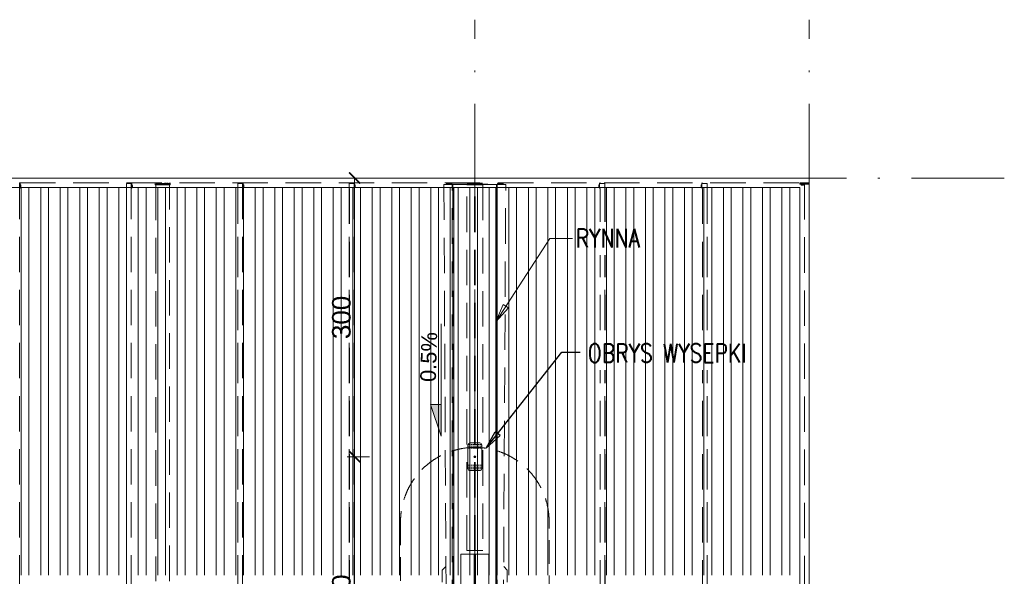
# Model space of a CAD drawing. Extents: x 256490 to 7565828, y -103950 to 5881792.
# Tile 16 of 101: x 285702 to 296302, y -84730 to -78738. Entities that reach past the tile are written whole.
import ezdxf

# ---------------------------------------------------------------- set-up
doc = ezdxf.new("R2010")
doc.units = 0
doc.header["$MEASUREMENT"] = 0
doc.set_wipeout_variables(frame=1)
for name, pattern in [('DASH', [0.75, 0.5, -0.25]), ('DASHDOT', [20, 13, -3.4, 0.2, -3.4]), ('DASHED', [19.05, 12.7, -6.35])]:
    doc.linetypes.add(name, pattern=pattern)
for name, color, linetype, lineweight in [('- AGP-1_WYMIARY', 7, 'Continuous', 20), ('-AGP1_widokowe', 7, 'Continuous', 15), ('BK_0.13', 4, 'Continuous', 9), ('BK_Beton', 140, 'Continuous', 15), ('BK_Kreskowanie', 215, 'Continuous', 5), ('BK_Opisy', 31, 'Continuous', 20), ('BK_Stal', 247, 'Continuous', 9), ('CZ-SR', 106, 'Continuous', 13), ('linii', 7, 'Continuous', 15), ('OSIE', 7, 'Continuous', 5)]:
    doc.layers.add(name, color=color, linetype=linetype, lineweight=lineweight)
for name, color, linetype in [('100_rzut_okna', 1, 'Continuous'), ('TB_CIENKA', 5, 'Continuous'), ('TB_WYMIAROWANIE', 5, 'Continuous')]:
    doc.layers.add(name, color=color, linetype=linetype)
doc.layers.add('tlo', color=7, linetype='Continuous', lineweight=9, true_color=0xb2b2b2)
doc.layers.add('wymiary', color=7, linetype='Continuous', lineweight=5, true_color=0x7f7f7f)
doc.styles.add('ARIAL', font='arial.ttf')
doc.styles.add('ROMANS', font='simplex.shx', dxfattribs={"width": 0.8, "oblique": 15})
doc.styles.add('styl1', font='simplex.shx', dxfattribs={"oblique": 5})
doc.dimstyles.new('1_100', dxfattribs={"dimscale": 10, "dimtxt": 25, "dimasz": 20, "dimexe": 10, "dimexo": 10, "dimgap": 1, "dimtad": 0, "dimdec": 0, "dimzin": 0, "dimdsep": 46, "dimtxsty": 'ROMANS', "dimblk1": 'OBLIQUE', "dimblk2": 'OBLIQUE', "dimsah": 1, "dimcen": 0, "dimdle": 10, "dimclrd": 256, "dimclre": 256, "dimclrt": 2, "dimadec": 0, "dimazin": 0, "dimtfac": 0.4, "dimtdec": 0, "dimtmove": 0, "dimatfit": 3, "dimldrblk": 'CLOSEDBLANK', "dimfxl": 1, "dimtvp": 1, "dimtolj": 1, "dimtzin": 0, "dimarcsym": 0})
doc.dimstyles.new('mosstowy 1-100', dxfattribs={"dimscale": 20, "dimtxt": 10, "dimasz": 6, "dimexe": 4, "dimexo": 4, "dimgap": 2, "dimtad": 1, "dimdec": 0, "dimlfac": 0.1, "dimtxsty": 'ARIAL', "dimblk": 'ARCHTICK', "dimcen": 4, "dimclrd": 256, "dimclre": 256, "dimclrt": 7, "dimadec": 0, "dimazin": 0, "dimtfac": 1, "dimtdec": 0, "dimtmove": 1, "dimatfit": 3, "dimfxl": 8, "dimfxlon": 1, "dimlwd": -1, "dimlwe": 9, "dimarcsym": 0})

# ---------------------------------------------------------------- blocks, each defined once
blk = doc.blocks.new('FGDFGDGDFG')
at = {"layer": 'tlo', "linetype": 'DASHED', "ltscale": 30}
for p, q in [((260269, -110577), (251627, -110577)), ((251769, -110687), (251769, -110627)), ((251769, -110627), (251769, -110627)), ((251769, -110627), (251775, -110627)), ((251769, -110637), (251769, -119072)), ((251775, -110627), (260269, -110627)), ((251775, -110627), (251775, -110687)), ((251783, -110651), (251775, -110651)), ((251783, -110656), (251775, -110656)), ((251783, -110656), (251783, -110651)), ((251783, -110667), (251783, -110656)), ((252918, -110637), (252918, -110637)), ((252918, -110637), (252919, -110637)), ((252918, -119072), (252918, -110637)), ((252918, -110637), (252918, -119072)), ((252919, -110637), (252919, -110637)), ((252919, -110637), (252969, -110637)), ((252919, -119072), (252919, -110637)), ((252919, -119072), (252919, -110637)), ((252968, -110637), (252968, -110627)), ((252969, -110627), (252969, -110687)), ((252969, -110637), (252969, -119072)), ((252975, -110687), (252975, -110627)), ((252982, -110651), (252975, -110651)), ((252983, -110656), (252975, -110656)), ((252983, -110656), (252982, -110651)), ((252983, -110667), (252983, -110656)), ((253229, -110627), (253229, -110642)), ((253229, -110642), (253389, -110642)), ((253229, -110650), (253229, -110642)), ((253389, -110650), (253229, -110650)), ((253384, -110650), (253234, -110650)), ((253234, -110650), (253234, -114915)), ((253242, -110634), (253241, -110627)), ((253377, -110634), (253242, -110634)), ((253258, -110634), (253258, -110627)), ((253265, -110634), (253265, -110627)), ((253279, -110634), (253279, -110627)), ((253286, -110634), (253286, -110627)), ((253333, -110634), (253333, -110627)), ((253340, -110634), (253340, -110627)), ((253354, -110634), (253354, -110627)), ((253361, -110634), (253361, -110627)), ((253377, -110627), (253377, -110634)), ((253384, -114915), (253384, -110650)), ((253389, -110642), (253389, -110627)), ((253389, -110642), (253389, -110650)), ((254118, -110637), (254118, -110637)), ((254118, -110637), (254119, -110637)), ((254118, -119072), (254118, -110637)), ((254118, -110637), (254118, -119072)), ((254119, -110637), (254119, -110637)), ((254119, -110637), (254169, -110637)), ((254119, -119072), (254119, -110637)), ((254119, -119072), (254119, -110637)), ((254168, -110637), (254168, -110627)), ((254169, -110627), (254169, -110687)), ((254169, -110637), (254169, -119072)), ((254175, -110687), (254175, -110627)), ((254182, -110651), (254175, -110651)), ((254182, -110656), (254175, -110656)), ((254182, -110656), (254182, -110651)), ((254182, -110667), (254182, -110656)), ((255317, -110637), (255318, -110637)), ((255317, -119072), (255317, -110637)), ((255318, -110637), (255319, -110637)), ((255318, -110637), (255318, -119072)), ((255319, -110637), (255319, -110637)), ((255319, -110637), (255369, -110637)), ((255319, -119072), (255319, -110637)), ((255319, -119072), (255319, -110637)), ((255367, -110637), (255367, -110627)), ((255369, -110627), (255369, -110687)), ((255369, -110637), (255369, -119072)), ((255375, -110687), (255375, -110627)), ((255382, -110651), (255375, -110651)), ((255382, -110656), (255375, -110656)), ((255382, -110656), (255382, -110651)), ((255382, -110667), (255382, -110656)), ((256424, -110647), (256336, -110647)), ((256336, -110647), (256361, -115284)), ((256365, -110647), (256365, -110627)), ((256367, -110647), (256367, -110627)), ((256373, -110637), (256373, -110627)), ((256373, -110647), (256373, -110637)), ((256373, -110637), (256423, -110637)), ((256423, -110647), (256423, -110637)), ((256429, -110647), (256424, -110647)), ((256427, -115284), (256427, -110647)), ((256429, -110647), (256429, -110644)), ((256429, -110644), (256429, -110644)), ((256429, -110644), (256909, -110644)), ((256429, -110647), (256429, -110647)), ((256909, -110647), (256429, -110647)), ((256432, -110647), (256432, -115284)), ((256432, -110647), (256433, -110647)), ((256433, -110647), (256434, -110647)), ((256904, -110647), (256434, -110647)), ((256434, -110647), (256434, -115284)), ((256434, -110647), (256904, -110647)), ((256584, -110644), (256584, -110642)), ((256584, -110642), (256589, -110642)), ((256584, -110647), (256584, -110647)), ((256584, -110650), (256754, -110650)), ((256584, -114587), (256584, -110650)), ((256589, -110627), (256589, -110642)), ((256589, -110642), (256749, -110642)), ((256602, -110634), (256601, -110627)), ((256737, -110634), (256602, -110634)), ((256618, -110634), (256618, -110627)), ((256625, -110634), (256625, -110627)), ((256639, -110634), (256639, -110627)), ((256646, -110634), (256646, -110627)), ((256665, -114587), (256665, -110650)), ((256673, -114587), (256673, -110650)), ((256693, -110634), (256693, -110627)), ((256700, -110634), (256700, -110627)), ((256714, -110634), (256714, -110627)), ((256721, -110634), (256721, -110627)), ((256737, -110627), (256737, -110634)), ((256749, -110642), (256749, -110627)), ((256749, -110642), (256754, -110642)), ((256754, -110644), (256754, -110642)), ((256754, -110647), (256754, -110647)), ((256754, -110650), (256754, -114587)), ((256904, -115270), (256904, -110647)), ((256904, -110647), (256906, -110647)), ((256906, -110647), (256906, -110647)), ((256906, -110647), (256906, -115284)), ((256909, -110647), (256909, -110644)), ((256909, -110644), (256909, -110644)), ((256909, -110647), (256909, -110647)), ((257002, -110647), (256909, -110647)), ((256911, -115284), (256911, -110647)), ((256965, -110637), (256915, -110637)), ((256915, -110637), (256915, -110647)), ((256965, -110647), (256965, -110627)), ((256965, -110647), (256965, -110637)), ((256971, -110647), (256971, -110627)), ((256973, -110647), (256973, -110627)), ((256977, -115284), (257002, -110647)), ((258006, -110651), (258006, -110656)), ((258006, -110651), (258013, -110651)), ((258006, -110656), (258006, -110667)), ((258006, -110656), (258013, -110656)), ((258013, -110687), (258013, -110627)), ((258019, -110637), (258019, -110627)), ((258019, -119072), (258019, -110637)), ((258019, -110637), (258069, -110637)), ((258021, -110637), (258021, -110627)), ((258071, -110637), (258069, -110637)), ((258069, -110637), (258069, -119072)), ((258069, -119072), (258069, -110637)), ((258069, -110637), (258069, -110637)), ((258071, -119072), (258071, -110637)), ((258071, -119072), (258071, -110637)), ((258071, -110637), (258071, -110637)), ((259106, -110651), (259106, -110656)), ((259106, -110651), (259113, -110651)), ((259106, -110656), (259106, -110667)), ((259106, -110656), (259113, -110656)), ((259113, -110687), (259113, -110627)), ((259119, -110637), (259119, -110627)), ((259119, -119072), (259119, -110637)), ((259119, -110637), (259169, -110637)), ((259121, -110637), (259121, -110627)), ((259171, -110637), (259169, -110637)), ((259169, -110637), (259169, -119072)), ((259169, -119072), (259169, -110637)), ((259169, -110637), (259169, -110637)), ((259171, -119072), (259171, -110637)), ((259171, -119072), (259171, -110637)), ((259171, -110637), (259171, -110637)), ((260269, -110627), (260169, -110627)), ((260169, -110635), (260169, -110627)), ((260269, -110635), (260169, -110635)), ((260169, -110643), (260169, -110635)), ((260269, -110635), (260169, -110635)), ((260269, -110643), (260169, -110643)), ((260181, -110653), (260181, -110643)), ((260181, -110653), (260208, -110653)), ((260187, -110653), (260187, -110643)), ((260201, -110653), (260201, -110643)), ((260208, -110653), (260208, -110643)), ((260269, -110643), (260219, -110643)), ((260219, -110643), (260219, -119069)), ((260269, -110627), (260269, -110577)), ((260269, -110635), (260269, -110627)), ((260269, -110643), (260269, -110635)), ((260269, -110643), (260269, -119069)), ((251769, -110687), (251775, -110687)), ((251783, -110667), (251775, -110667)), ((251775, -110672), (251783, -110672)), ((251783, -110672), (251783, -110667)), ((252969, -110687), (252975, -110687)), ((252983, -110667), (252975, -110667)), ((252975, -110672), (252982, -110672)), ((252982, -110672), (252983, -110667)), ((254169, -110687), (254175, -110687)), ((254182, -110667), (254175, -110667)), ((254175, -110672), (254182, -110672)), ((254182, -110672), (254182, -110667)), ((255369, -110687), (255375, -110687)), ((255382, -110667), (255375, -110667)), ((255375, -110672), (255382, -110672)), ((255382, -110672), (255382, -110667)), ((258006, -110667), (258006, -110672)), ((258006, -110667), (258013, -110667)), ((258006, -110672), (258013, -110672)), ((258013, -110687), (258019, -110687)), ((259106, -110667), (259106, -110672)), ((259106, -110667), (259113, -110667)), ((259106, -110672), (259113, -110672)), ((259113, -110687), (259119, -110687)), ((256819, -114627), (256519, -114627)), ((256519, -114627), (256519, -115527)), ((256754, -114587), (256584, -114587)), ((256663, -115527), (256663, -114627)), ((256675, -115527), (256675, -114627)), ((256819, -114627), (256819, -115227)), ((256319, -114797), (256358, -114757)), ((256319, -114927), (256319, -114797)), ((256980, -114757), (257019, -114797)), ((257019, -114797), (257019, -114927))]:
    blk.add_line(p, q, dxfattribs=at)
blk = doc.blocks.new('_ClosedBlank')
at = {"layer": 'TB_WYMIAROWANIE', "color": 0, "lineweight": -2}
for p, q in [((-1, 0.167), (0, 0)), ((-1, 0.167), (-1, -0.167)), ((0, 0), (-1, -0.167))]:
    blk.add_line(p, q, dxfattribs=at)
blk = doc.blocks.new('_Oblique')
at = {"color": 0, "lineweight": -2}
blk.add_line((-0.5, -0.5), (0.5, 0.5), dxfattribs=at)
blk = doc.blocks.new('FDSFSDFF')
at = {"layer": 'OSIE', "linetype": 'DASHDOT', "ltscale": 100}
for p, q in [((290602, -83482), (290602, -63277)), ((294202, -83482), (294202, -63277)), ((265302, -64982), (296302, -64982))]:
    blk.add_line(p, q, dxfattribs=at)
blk = doc.blocks.new('zabezp')
at = {"layer": '- AGP-1_WYMIARY', "true_color": 0x291af9}
h = blk.add_hatch(color=180, dxfattribs=at)
h.dxf.hatch_style = 1
h.paths.add_polyline_path([(-16112.6, 5302.1, 1), (-16114.6, 5302.1, 1)])
at = {"layer": '- AGP-1_WYMIARY', "color": 180, "true_color": 0x291af9}
blk.add_lwpolyline([(-16128.5, 5307.5), (-16128.5, 5296.6, 0.414214), (-16126.5, 5294.6), (-16100.7, 5294.6, 0.414214), (-16098.7, 5296.6), (-16098.7, 5307.5, 0.414214), (-16100.7, 5309.5), (-16126.5, 5309.5, 0.414214)], format="xyb", close=True, dxfattribs=at)
at = {"layer": '- AGP-1_WYMIARY', "color": 180, "linetype": 'DASH', "ltscale": 2, "true_color": 0x291af9}
for points in [[(-16126.7, 5309.5), (-16126.7, 5294.6)], [(-16124.7, 5309.5), (-16124.7, 5294.6)], [(-16122.7, 5309.5), (-16122.7, 5294.6)], [(-16104.4, 5309.5), (-16104.4, 5294.6)], [(-16102.4, 5309.5), (-16102.4, 5294.6)], [(-16100.4, 5309.5), (-16100.4, 5294.6)]]:
    blk.add_lwpolyline(points, dxfattribs=at)
at = {"layer": '- AGP-1_WYMIARY', "color": 180, "true_color": 0x291af9}
blk.add_circle((-16113.6, 5302.1), 1, dxfattribs=at)
blk = doc.blocks.new('_ArchTick')
at = {"layer": '100_rzut_okna', "color": 0, "linetype": 'Continuous', "const_width": 0.15}
blk.add_lwpolyline([(-0.5, -0.5), (0.5, 0.5)], dxfattribs=at)
blk = doc.blocks.new('*D1551')
at = {"layer": 'Defpoints', "color": 0}
for p in [(289308, -83443), (290676, -83443), (290676, -86443)]:
    blk.add_point(p, dxfattribs=at)
at = {"layer": 'wymiary', "lineweight": 9}
for p, q in [((289468, -83443), (289228, -83443)), ((289468, -86443), (289228, -86443))]:
    blk.add_line(p, q, dxfattribs=at)
at = {"layer": 'wymiary'}
blk.add_line((289308, -86443), (289308, -83443), dxfattribs=at)
at = {"layer": 'wymiary', "xscale": 120, "yscale": 120, "zscale": 120}
for p, rotation in [((289308, -83443), 90), ((289308, -86443), 270)]:
    blk.add_blockref('_ArchTick', p, dxfattribs=dict(at, rotation=rotation))
at = {"layer": 'wymiary', "color": 7, "insert": (289166, -84943), "char_height": 200, "attachment_point": 5, "rotation": 90, "style": 'ARIAL'}
blk.add_mtext('300', dxfattribs=at)
blk = doc.blocks.new('*D1552')
at = {"layer": 'Defpoints', "color": 0}
for p in [(289308, -80443), (290827, -80443), (290676, -83443)]:
    blk.add_point(p, dxfattribs=at)
at = {"layer": 'wymiary', "lineweight": 9}
for p, q in [((289468, -80443), (289228, -80443)), ((289468, -83443), (289228, -83443))]:
    blk.add_line(p, q, dxfattribs=at)
at = {"layer": 'wymiary'}
blk.add_line((289308, -83443), (289308, -80443), dxfattribs=at)
at = {"layer": 'wymiary', "xscale": 120, "yscale": 120, "zscale": 120}
for p, rotation in [((289308, -80443), 90), ((289308, -83443), 270)]:
    blk.add_blockref('_ArchTick', p, dxfattribs=dict(at, rotation=rotation))
at = {"layer": 'wymiary', "color": 7, "insert": (289166, -81943), "char_height": 200, "attachment_point": 5, "rotation": 90, "style": 'ARIAL'}
blk.add_mtext('300', dxfattribs=at)
blk = doc.blocks.new('dfgfgdg')
at = {"layer": 'BK_Kreskowanie'}
for p, q in [((285718, -89257), (285718, -85082)), ((285802, -89257), (285802, -85082)), ((285928, -89257), (285928, -85082)), ((286012, -89257), (286012, -85082)), ((286138, -89257), (286138, -85082)), ((286222, -89257), (286222, -85082)), ((286348, -89257), (286348, -85082)), ((286432, -89257), (286432, -85082)), ((286558, -89257), (286558, -85082)), ((286642, -89257), (286642, -85082)), ((286768, -89257), (286768, -85082)), ((286852, -89257), (286852, -85082)), ((286978, -89257), (286978, -85082)), ((287062, -89257), (287062, -85082)), ((287188, -89257), (287188, -85082)), ((287272, -89257), (287272, -85082)), ((287398, -89257), (287398, -85082)), ((287482, -89257), (287482, -85082)), ((287608, -89257), (287608, -85082)), ((287692, -89257), (287692, -85082)), ((287818, -89257), (287818, -85082)), ((287902, -89257), (287902, -85082)), ((288028, -89257), (288028, -85082)), ((288112, -89257), (288112, -85082)), ((288238, -89257), (288238, -85082)), ((288322, -89257), (288322, -85082)), ((288448, -89257), (288448, -85082)), ((288532, -89257), (288532, -85082)), ((288658, -89257), (288658, -85082)), ((288742, -89257), (288742, -85082)), ((288868, -89257), (288868, -85082)), ((288952, -89257), (288952, -85082)), ((289078, -89257), (289078, -85082)), ((289162, -89257), (289162, -85082)), ((289288, -89257), (289288, -85082)), ((289372, -89257), (289372, -85082)), ((289498, -89257), (289498, -85082)), ((289582, -89257), (289582, -85082)), ((289708, -89257), (289708, -85082)), ((289792, -89257), (289792, -85082)), ((289918, -89257), (289918, -85082)), ((290002, -89257), (290002, -85082)), ((290128, -89257), (290128, -85082)), ((290212, -89257), (290212, -85082)), ((290338, -89257), (290338, -85082)), ((290422, -89257), (290422, -85082)), ((290548, -89257), (290548, -85082)), ((290632, -89257), (290632, -85082)), ((290758, -89257), (290758, -85082)), ((290842, -89257), (290842, -85082)), ((290968, -89257), (290968, -85082)), ((291052, -89257), (291052, -85082)), ((291178, -89257), (291178, -85082)), ((291262, -89257), (291262, -85082)), ((291388, -89257), (291388, -85082)), ((291472, -89257), (291472, -85082)), ((291598, -89257), (291598, -85082)), ((291682, -89257), (291682, -85082)), ((291808, -89257), (291808, -85082)), ((291892, -89257), (291892, -85082)), ((292018, -89257), (292018, -85082)), ((292102, -89257), (292102, -85082)), ((292228, -89257), (292228, -85082)), ((292312, -89257), (292312, -85082)), ((292438, -89257), (292438, -85082)), ((292522, -89257), (292522, -85082)), ((292648, -89257), (292648, -85082)), ((292732, -89257), (292732, -85082)), ((292858, -89257), (292858, -85082)), ((292942, -89257), (292942, -85082)), ((293068, -89257), (293068, -85082)), ((293152, -89257), (293152, -85082)), ((293278, -89257), (293278, -85082)), ((293362, -89257), (293362, -85082)), ((293488, -89257), (293488, -85082)), ((293572, -89257), (293572, -85082)), ((293698, -89257), (293698, -85082)), ((293782, -89257), (293782, -85082)), ((293908, -89257), (293908, -85082)), ((293992, -89257), (293992, -85082))]:
    blk.add_line(p, q, dxfattribs=at)
blk = doc.blocks.new('DFDSFSFDF')
at = {"layer": 'BK_0.13'}
for points in [[(290238, -83223), (290123, -82880), (290238, -82882)], [(290238, -83223), (290123, -82880), (290238, -82880)], [(290238, -86223), (290123, -86565), (290238, -86563)], [(290238, -86223), (290123, -86565), (290238, -86565)]]:
    blk.add_hatch(color=256, dxfattribs=at).paths.add_polyline_path(points)
at = {"elevation": 0}
blk.add_lwpolyline([(291791, -85858), (291791, -86213), (294748, -86213), (294748, -85858)], close=True, dxfattribs=at)
at = {"layer": 'BK_0.13'}
for p, q in [((290238, -83223), (290123, -82880)), ((290238, -83223), (290123, -82880)), ((290238, -86223, 0), (290123, -86565, 0)), ((290238, -86223, 0), (290123, -86565, 0))]:
    blk.add_line(p, q, dxfattribs=at)
at = {"layer": 'BK_Stal', "color": 4}
for p, q in [((290238, -83223), (290238, -82011)), ((290238, -86223, 0), (290238, -87434, 0))]:
    blk.add_line(p, q, dxfattribs=at)
blk.add_lwpolyline([(290123, -82880), (290238, -82880)], dxfattribs=at)
at = {"layer": 'BK_Stal', "color": 4, "elevation": 0}
blk.add_lwpolyline([(290123, -86565), (290238, -86565)], dxfattribs=at)
at = {"layer": 'CZ-SR', "ltscale": 10}
blk.add_circle((290702, -85193), 55, dxfattribs=at)
at = {"layer": 'BK_Opisy', "char_height": 168.7, "width": 3428.8, "attachment_point": 1, "rotation": 88.3399, "style": 'ARIAL'}
for insert in [(290013, -82635), (290013, -87303)]:
    blk.add_mtext('{0.5%', dxfattribs=dict(at, insert=insert))
at = {"layer": 'TB_CIENKA', "lineweight": 25}
for points in [[(290827, -81990), (291411, -81093), (291654, -81093)], [(290737, -85235), (291544, -86021), (291744, -86021)]]:
    blk.add_leader(points, dimstyle='1_100', override={"dimgap": 1, "dimtad": 0}, dxfattribs=at)
for points in [[(291654, -80916), (291654, -81271), (292563, -81271), (292563, -80916)], [(291791, -85858), (291791, -86213), (294748, -86213), (294748, -85858)]]:
    blk.add_wipeout(points).translate(0, 0, 0)
at = {"layer": 'BK_Opisy', "style": 'styl1', "width": 0.8}
for s, p in [('RYNNA', (291687, -81190)), ('RURA SPUSTOWA %%C110', (291824, -86132))]:
    blk.add_text(s, height=200, dxfattribs=at).set_placement(p)

msp = doc.modelspace()

# ---------------------------------------------------------------- linework, layer by layer
at = {"layer": '-AGP1_widokowe', "linetype": 'DASHED', "ltscale": 20}
msp.add_lwpolyline([(289802, -84142.6), (289802, -87642.6, 0.4142136), (290602, -88442.6), (290602, -88442.6, 0.4142136), (291402, -87642.6), (291402, -84142.6, 0.4142136), (290602, -83342.6), (290602, -83342.6, 0.4142136)], format="xyb", close=True, dxfattribs=at)
at = {"layer": 'BK_Beton', "ltscale": 10}
for p, q in [((275452, -80442.6), (294202, -80442.6)), ((294202, -80442.6), (294202, -97442.6)), ((275552, -80542.6), (294102, -80542.6)), ((294102, -80542.6), (294102, -97342.6))]:
    msp.add_line(p, q, dxfattribs=at)
for points in [[(290377, -80542.6), (290377, -97342.6)], [(290827, -80542.6), (290827, -97342.6)]]:
    msp.add_lwpolyline(points, dxfattribs=at)
at = {"layer": 'linii'}
msp.add_lwpolyline([(290602, -85115), (290602, -84593.4)], dxfattribs=at)

# ---------------------------------------------------------------- block references
msp.add_blockref('FGDFGDGDFG', (33932.6, 30134), dxfattribs=at)

# ---------------------------------------------------------------- leaders
at = {"layer": 'TB_CIENKA', "lineweight": 25}
msp.add_leader([(290723.8, -83351.9), (291537.4, -82316.4), (291737.5, -82316.4)], dimstyle='1_100', override={"dimgap": 1, "dimtad": 0}, dxfattribs=at)

# ---------------------------------------------------------------- next in the draw order: wipeouts: each hides what was drawn before it
msp.add_wipeout([(291784.6, -82153.6), (291784.6, -82508.9), (293799.1, -82508.9), (293799.1, -82153.6)]).translate(0, 0, 0)

# ---------------------------------------------------------------- next in the draw order: block references
at = {"layer": 'linii'}
msp.add_blockref('FDSFSDFF', (0, -15461), dxfattribs=at)

# ---------------------------------------------------------------- next in the draw order: texts
at = {"layer": 'BK_Opisy', "style": 'styl1', "width": 0.8}
msp.add_text('OBRYS WYSEPKI', height=200, dxfattribs=at).set_placement((291817.8, -82428))

# ---------------------------------------------------------------- next in the draw order: block references
at = {"layer": 'linii'}
msp.add_blockref('DFDSFSFDF', (0, 0), dxfattribs=at)

# ---------------------------------------------------------------- next in the draw order: block references
at = {"layer": '- AGP-1_WYMIARY', "xscale": -10, "yscale": 10, "zscale": 10, "rotation": 270}
msp.add_blockref('zabezp', (237581.3, 77693.3), dxfattribs=at)
at = {"layer": 'linii'}
msp.add_blockref('dfgfgdg', (0, 4539), dxfattribs=at)

# ---------------------------------------------------------------- next in the draw order: dimensions: what is measured, and where the dimension line sits
at = {"layer": 'wymiary'}
for base, p1, p2, picture, middle in [((289308.2, -80442.6), (290676.4, -83442.6), (290827, -80442.6), '*D1552', (289166, -81942.6)), ((289308.2, -83442.6), (290676.4, -86442.6), (290676.4, -83442.6), '*D1551', (289166, -84942.6))]:
    dim = msp.add_linear_dim(base=base, p1=p1, p2=p2, angle=90, dimstyle='mosstowy 1-100', override={"dimblk": 'ArchTick'}, dxfattribs=at)
    dim.commit()
    dim.dimension.update_dxf_attribs({"geometry": picture, "text_midpoint": middle})

doc.saveas('drawing.dxf')
